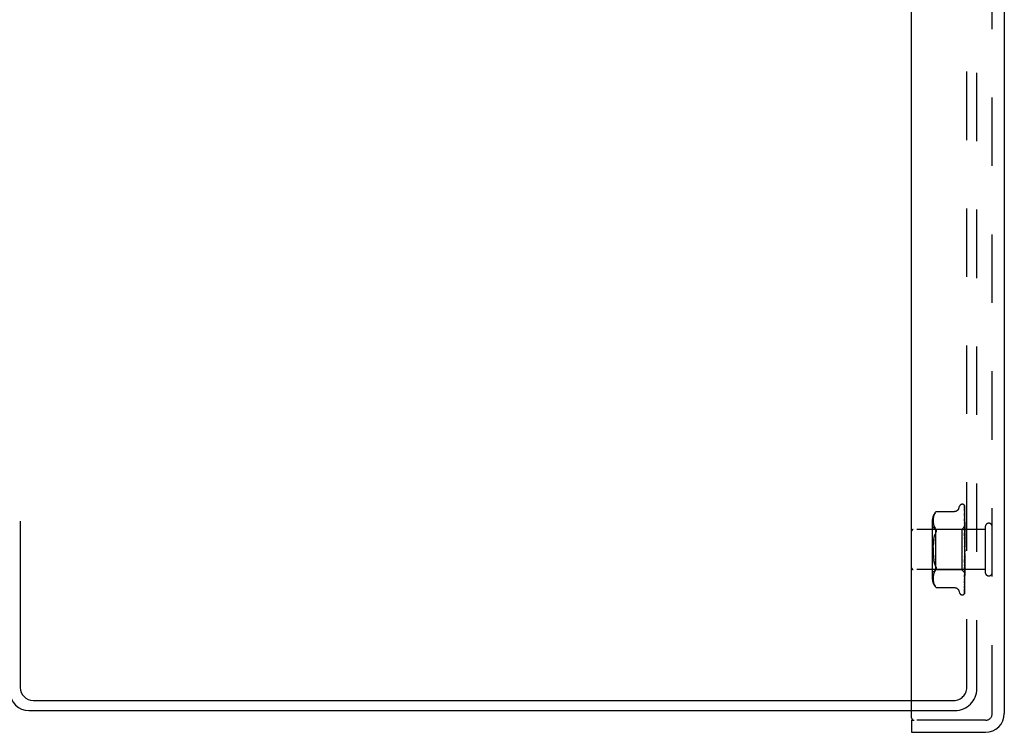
# Model space of a CAD drawing. Header units: inches. Extents: x 0 to 77.3, y 0 to 50.
# Tile 3 of 56: x 3.9 to 10, y 16.9 to 21.3. Entities that reach past the tile are written whole.
import ezdxf

# ---------------------------------------------------------------- set-up
doc = ezdxf.new("R2010")
doc.units = ezdxf.units.IN
doc.header["$LTSCALE"] = 4.25
doc.header["$MEASUREMENT"] = 0
doc.linetypes.add('HIDDEN', pattern=[0.2, 0.1, -0.1])
doc.layers.get('0').update_dxf_attribs({"linetype": 'CONTINUOUS'})
for name, color, linetype in [('DEFAULT_2', 8, 'HIDDEN'), ('DIMENSIONS', 7, 'CONTINUOUS'), ('FRONT_COVER', 7, 'CONTINUOUS')]:
    doc.layers.add(name, color=color, linetype=linetype)
doc.styles.get("Standard").update_dxf_attribs({"font": 'arial.ttf'})
doc.dimstyles.new('DIMSTYLE_1', dxfattribs={"dimtxt": 0.340909, "dimasz": 0.454545, "dimexe": 0.09, "dimexo": 0.07, "dimgap": 0.0375, "dimtad": 0, "dimtih": 1, "dimtoh": 1, "dimzin": 4, "dimdsep": 46, "dimtxsty": 'Standard', "dimblk": '_FILLED', "dimblk1": '_FILLED', "dimblk2": '_FILLED', "dimcen": 0.09, "dimadec": 3, "dimazin": 1, "dimtfac": 1, "dimtdec": 3, "dimtofl": 0, "dimtmove": 0, "dimatfit": 3, "dimldrblk": '_FILLED', "dimfxl": 0, "dimtolj": 1, "dimtzin": 4, "dimarcsym": 0})

# ---------------------------------------------------------------- blocks, each defined once
blk = doc.blocks.new('_FILLED')
at = {"color": 0, "linetype": 'ByBlock'}
blk.add_solid([(0, 0), (-1, 0.2), (-1, -0.2)], dxfattribs=at)
blk = doc.blocks.new('*D17')
at = {"layer": 'DIMENSIONS', "color": 2, "linetype": 'Continuous'}
for p, q in [((3.3186, 28.9099), (4.9773, 28.9099)), ((9.9106, 28.9099), (8.252, 28.9099))]:
    blk.add_line(p, q, dxfattribs=at)
at = {"layer": 'DIMENSIONS', "color": 2, "linetype": 'Continuous', "xscale": 0.4545454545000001, "yscale": 0.4545454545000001, "zscale": 0.4545454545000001, "rotation": 180}
blk.add_blockref('_FILLED', (3.3186, 28.9099), dxfattribs=at)
at = {"layer": 'DIMENSIONS', "color": 2, "linetype": 'Continuous', "xscale": 0.4545454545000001, "yscale": 0.4545454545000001, "zscale": 0.4545454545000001}
blk.add_blockref('_FILLED', (9.9106, 28.9099), dxfattribs=at)
at = {"layer": 'DIMENSIONS', "color": 2, "linetype": 'Continuous', "insert": (6.6146, 29.0803), "char_height": 0.340909, "width": 2.933846, "attachment_point": 2, "line_spacing_factor": 0.9}
blk.add_mtext('6.59 USABLE\\PDEPTH', dxfattribs=at)

msp = doc.modelspace()

# ---------------------------------------------------------------- linework, layer by layer
at = {"color": 3, "linetype": 'Continuous'}
for p, q in [((3.878646, 18.225266), (3.878646, 17.191388)), ((3.958646, 17.111388), (9.410646, 17.111388)), ((3.932646, 17.048388), (9.410646, 17.048388))]:
    msp.add_line(p, q, dxfattribs=at)
for centre, radius in [((3.958646, 17.191388), 0.08), ((3.932646, 17.165388), 0.117)]:
    msp.add_arc(centre, radius, 180, 270, dxfattribs=at)
at = {"layer": 'DEFAULT_2', "color": 8, "linetype": 'HIDDEN'}
for p, q in [((9.752646, 17.191388), (9.752646, 32.905388)), ((9.815646, 17.184388), (9.815646, 32.912388)), ((9.410646, 17.111388), (9.672646, 17.111388)), ((9.410646, 17.048388), (9.679646, 17.048388))]:
    msp.add_line(p, q, dxfattribs=at)
for centre, radius in [((9.672646, 17.191388), 0.08), ((9.679646, 17.184388), 0.136)]:
    msp.add_arc(centre, radius, 270, 360, dxfattribs=at)
at = {"layer": 'FRONT_COVER', "color": 3, "linetype": 'Continuous'}
for p, q in [((9.410646, 17.003388), (9.410646, 33.093388)), ((9.985646, 33.066388), (9.985646, 17.030388)), ((9.410646, 16.913388), (9.868646, 16.913388))]:
    msp.add_line(p, q, dxfattribs=at)
at = {"layer": 'FRONT_COVER', "color": 8, "linetype": 'HIDDEN'}
for p, q in [((9.910646, 17.030388), (9.910646, 33.066388)), ((9.552847, 18.270456), (9.550352, 18.265083)), ((9.555918, 18.275577), (9.552832, 18.270428)), ((9.55591, 18.275565), (9.559557, 18.280531)), ((9.562052, 18.28341), (9.56266, 18.284078)), ((9.562995, 18.284438), (9.562461, 18.283863)), ((9.562995, 18.284438), (9.675513, 18.284438)), ((9.703013, 18.30363), (9.708488, 18.318672)), ((9.724149, 18.329638), (9.724979, 18.329638)), ((9.735818, 18.325444), (9.735893, 18.325346)), ((9.737992, 18.272369), (9.738004, 18.272199)), ((9.738003, 18.320796), (9.739003, 18.25196)), ((9.738003, 18.31773), (9.738677, 18.272103)), ((9.738003, 18.314009), (9.739003, 18.246725)), ((9.738003, 18.304923), (9.738334, 18.283741)), ((9.738003, 18.297614), (9.738677, 18.255064)), ((9.738003, 18.282835), (9.738678, 18.243342)), ((9.738003, 18.272204), (9.738678, 18.233864)), ((9.740646, 18.043813), (9.740646, 18.318653)), ((9.538622, 18.22798), (9.538622, 17.868795)), ((9.544142, 18.22871), (9.544229, 18.223828)), ((9.544223, 18.233575), (9.544143, 18.228612)), ((9.54451, 18.238533), (9.544219, 18.233466)), ((9.544226, 18.223912), (9.544516, 18.219006)), ((9.545014, 18.243663), (9.544501, 18.238418)), ((9.544511, 18.219073), (9.545, 18.214031)), ((9.544995, 18.214078), (9.545765, 18.208892)), ((9.545798, 18.248916), (9.545, 18.243551)), ((9.546906, 18.254293), (9.54578, 18.248812)), ((9.548408, 18.259715), (9.546885, 18.254204)), ((9.550371, 18.265131), (9.548386, 18.259645)), ((9.738003, 18.252263), (9.738678, 18.218049)), ((9.738003, 18.238692), (9.738678, 18.205949)), ((9.738085, 18.251888), (9.738004, 18.252273)), ((9.73801, 18.238602), (9.738004, 18.238687)), ((9.738004, 18.214305), (9.738679, 18.186606)), ((9.738678, 18.243342), (9.739312, 18.205599)), ((9.738678, 18.218049), (9.739313, 18.185325)), ((9.739003, 18.25196), (9.739859, 18.191703)), ((9.739003, 18.246725), (9.739859, 18.187867)), ((9.740646, 18.213701), (9.740032, 18.219853)), ((9.867646, 18.172388), (9.420646, 18.172388)), ((9.558622, 18.173638), (9.538622, 18.193638)), ((9.545759, 18.208925), (9.54687, 18.203486)), ((9.546863, 18.203515), (9.548384, 18.19798)), ((9.548375, 18.198009), (9.55039, 18.192462)), ((9.550377, 18.192492), (9.5529, 18.187062)), ((9.552886, 18.18709), (9.555961, 18.181957)), ((9.555951, 18.181975), (9.559557, 18.177089)), ((9.721645, 18.173638), (9.558622, 18.173638)), ((9.558622, 18.173638), (9.558622, 17.923138)), ((9.740646, 18.192639), (9.721645, 18.173638)), ((9.721645, 18.173638), (9.721645, 17.923138)), ((9.738004, 18.198282), (9.739004, 18.159683)), ((9.738019, 18.198047), (9.738005, 18.198279)), ((9.738006, 18.170316), (9.73868, 18.150136)), ((9.738024, 18.152142), (9.738006, 18.152429)), ((9.738006, 18.152413), (9.739863, 18.101768)), ((9.738788, 18.190244), (9.73802, 18.198041)), ((9.739221, 18.138958), (9.738024, 18.152137)), ((9.738679, 18.186606), (9.739313, 18.160086)), ((9.73868, 18.150136), (9.739315, 18.130778)), ((9.739635, 18.181412), (9.738788, 18.190244)), ((9.739004, 18.159683), (9.739861, 18.126069)), ((9.739312, 18.205599), (9.73986, 18.172471)), ((9.739313, 18.185325), (9.73986, 18.156583)), ((9.739313, 18.160086), (9.73986, 18.13677)), ((9.740646, 18.170484), (9.739635, 18.181412)), ((9.739859, 18.191702), (9.739882, 18.1917)), ((9.739859, 18.190351), (9.739882, 18.190453)), ((9.739859, 18.187867), (9.739882, 18.187767)), ((9.739859, 18.183863), (9.739882, 18.184072)), ((9.739859, 18.178984), (9.739882, 18.178797)), ((9.739859, 18.17247), (9.739882, 18.172786)), ((9.739859, 18.165372), (9.739882, 18.165114)), ((9.73986, 18.156584), (9.739882, 18.157005)), ((9.740263, 18.175265), (9.739882, 18.172786)), ((9.740263, 18.162788), (9.739882, 18.165114)), ((9.740646, 18.163179), (9.739882, 18.157005)), ((9.740646, 18.177637), (9.740263, 18.175265)), ((9.740646, 18.160347), (9.740263, 18.162788)), ((9.867646, 18.190388), (9.867646, 17.906388)), ((9.546935, 18.099564), (9.548598, 18.111384)), ((9.548596, 18.111372), (9.550713, 18.122634)), ((9.738012, 18.121823), (9.738686, 18.109895)), ((9.738017, 18.102648), (9.738027, 18.102522)), ((9.738017, 18.102648), (9.739873, 18.075402)), ((9.738027, 18.102526), (9.740646, 18.072593)), ((9.738686, 18.109895), (9.739321, 18.098403)), ((9.740646, 18.122875), (9.739221, 18.138958)), ((9.739315, 18.130778), (9.739862, 18.113731)), ((9.739321, 18.098403), (9.739867, 18.088245)), ((9.73986, 18.147521), (9.739882, 18.147211)), ((9.73986, 18.136769), (9.739882, 18.137297)), ((9.73986, 18.126068), (9.739882, 18.125737)), ((9.739861, 18.113731), (9.739882, 18.114377)), ((9.739862, 18.101768), (9.739882, 18.101467)), ((9.740646, 18.141109), (9.739882, 18.147211)), ((9.740646, 18.144571), (9.739882, 18.137297)), ((9.740646, 18.118521), (9.739882, 18.125737)), ((9.740646, 18.122488), (9.739882, 18.114377)), ((9.740646, 18.093397), (9.739882, 18.101467)), ((9.740646, 18.097726), (9.739882, 18.089071)), ((9.739873, 18.075402), (9.739882, 18.075279)), ((9.740646, 18.066647), (9.739882, 18.075279)), ((9.740646, 18.071182), (9.739882, 18.062295)), ((9.740646, 18.039237), (9.739882, 18.048119)), ((9.740646, 18.043813), (9.739882, 18.035016)), ((9.740646, 17.778724), (9.740646, 18.039237)), ((9.550713, 17.974142), (9.548596, 17.985404)), ((9.739861, 17.982552), (9.738005, 17.920843)), ((9.738682, 17.966369), (9.738008, 17.95024)), ((9.739866, 18.007976), (9.738009, 17.968854)), ((9.738009, 17.968844), (9.738026, 17.969088)), ((9.7387, 18.008056), (9.738027, 18.000443)), ((9.738634, 17.975924), (9.739027, 17.980357)), ((9.739317, 17.981864), (9.738682, 17.966369)), ((9.739334, 18.015435), (9.7387, 18.008056)), ((9.739027, 17.980357), (9.739374, 17.984283)), ((9.739861, 17.97117), (9.739314, 17.950896)), ((9.739863, 17.99553), (9.739317, 17.981864)), ((9.739879, 18.02199), (9.739334, 18.015435)), ((9.739374, 17.984283), (9.739582, 17.986649)), ((9.739582, 17.986649), (9.739774, 17.988831)), ((9.739774, 17.988831), (9.740034, 17.991795)), ((9.73986, 17.97117), (9.739882, 17.970587)), ((9.739861, 17.982552), (9.739882, 17.982877)), ((9.739863, 17.99553), (9.739882, 17.994809)), ((9.739865, 18.007976), (9.739882, 18.008221)), ((9.740646, 18.012158), (9.739882, 18.020969)), ((9.740646, 18.01661), (9.739882, 18.008221)), ((9.740646, 17.986388), (9.739882, 17.994809)), ((9.740646, 17.990555), (9.739882, 17.982877)), ((9.740646, 17.962859), (9.739882, 17.970586)), ((9.740646, 17.96659), (9.739882, 17.959901)), ((9.740034, 17.991795), (9.74019, 17.993583)), ((9.74019, 17.993583), (9.740334, 17.995234)), ((9.740334, 17.995234), (9.740529, 17.997474)), ((9.740529, 17.997474), (9.740646, 17.998825)), ((9.867646, 17.924388), (9.420646, 17.924388)), ((9.558622, 17.923138), (9.538622, 17.903138)), ((9.55039, 17.904314), (9.548375, 17.898767)), ((9.5529, 17.909714), (9.550377, 17.904283)), ((9.555961, 17.914818), (9.552886, 17.909686)), ((9.555951, 17.914801), (9.559557, 17.919687)), ((9.721645, 17.923138), (9.558622, 17.923138)), ((9.740448, 17.904334), (9.721645, 17.923138)), ((9.738679, 17.927853), (9.738005, 17.903804)), ((9.738005, 17.92084), (9.738022, 17.921111)), ((9.738023, 17.921117), (9.73922, 17.933891)), ((9.739313, 17.923502), (9.738678, 17.893746)), ((9.739314, 17.950896), (9.738679, 17.927853)), ((9.73986, 17.939835), (9.739003, 17.893485)), ((9.73986, 17.931719), (9.739003, 17.88334)), ((9.73986, 17.924033), (9.739003, 17.871226)), ((9.73922, 17.933891), (9.740038, 17.942846)), ((9.739859, 17.918017), (9.739312, 17.883137)), ((9.739859, 17.912735), (9.739312, 17.875917)), ((9.739859, 17.905099), (9.739312, 17.866484)), ((9.73986, 17.959575), (9.739313, 17.935055)), ((9.73986, 17.94965), (9.739313, 17.923502)), ((9.739859, 17.909036), (9.739605, 17.891537)), ((9.739859, 17.906347), (9.739605, 17.888388)), ((9.739859, 17.939836), (9.739882, 17.940123)), ((9.739859, 17.931719), (9.739882, 17.93135)), ((9.739859, 17.918018), (9.739882, 17.917755)), ((9.739859, 17.912735), (9.739882, 17.91288)), ((9.739859, 17.909037), (9.739882, 17.908882)), ((9.739859, 17.906347), (9.739882, 17.906399)), ((9.739859, 17.9051), (9.739882, 17.90505)), ((9.73986, 17.959576), (9.739882, 17.959901)), ((9.73986, 17.94965), (9.739882, 17.949176)), ((9.73986, 17.924033), (9.739865, 17.924139)), ((9.739865, 17.924139), (9.739882, 17.924258)), ((9.740646, 17.942421), (9.739882, 17.949176)), ((9.740646, 17.945582), (9.739882, 17.940123)), ((9.740136, 17.925549), (9.739882, 17.924258)), ((9.740035, 17.897611), (9.740646, 17.904033)), ((9.740038, 17.942846), (9.740646, 17.949652)), ((9.74039, 17.926893), (9.740136, 17.925549)), ((9.740646, 17.92829), (9.74039, 17.926893)), ((9.740646, 17.904155), (9.740448, 17.904335)), ((9.544229, 17.872947), (9.544142, 17.868066)), ((9.544143, 17.868164), (9.544223, 17.863201)), ((9.544219, 17.86331), (9.54451, 17.858243)), ((9.544516, 17.877769), (9.544226, 17.872864)), ((9.544501, 17.858358), (9.545014, 17.853112)), ((9.545, 17.882745), (9.544511, 17.877703)), ((9.545765, 17.887883), (9.544995, 17.882697)), ((9.545, 17.853225), (9.545798, 17.84786)), ((9.54687, 17.893289), (9.545759, 17.887851)), ((9.54578, 17.847964), (9.546906, 17.842483)), ((9.548384, 17.898796), (9.546863, 17.893261)), ((9.738678, 17.893746), (9.738003, 17.862648)), ((9.739003, 17.893485), (9.738003, 17.840384)), ((9.739003, 17.871226), (9.738003, 17.81079)), ((9.739003, 17.846518), (9.738003, 17.778149)), ((9.738004, 17.877517), (9.738016, 17.877687)), ((9.738003, 17.840371), (9.738774, 17.846734)), ((9.738016, 17.877694), (9.738785, 17.885077)), ((9.739605, 17.891537), (9.738677, 17.82894)), ((9.739605, 17.888388), (9.739003, 17.846518)), ((9.546885, 17.842572), (9.548408, 17.837061)), ((9.548386, 17.83713), (9.550371, 17.831645)), ((9.550352, 17.831693), (9.552847, 17.82632)), ((9.552832, 17.826347), (9.555918, 17.821199)), ((9.55591, 17.821211), (9.559557, 17.816245)), ((9.559557, 17.816245), (9.555918, 17.821199)), ((9.560603, 17.815016), (9.559557, 17.816245)), ((9.562139, 17.813266), (9.561463, 17.814025)), ((9.562995, 17.812337), (9.562907, 17.812435)), ((9.562995, 17.812337), (9.675519, 17.812337)), ((9.703013, 17.793146), (9.708488, 17.778104)), ((9.738004, 17.810795), (9.737975, 17.810442)), ((9.738004, 17.828227), (9.738001, 17.828154)), ((9.738004, 17.840384), (9.738003, 17.840362)), ((9.738677, 17.82894), (9.738003, 17.784253)), ((9.724149, 17.767138), (9.724979, 17.767138)), ((9.73757, 17.776016), (9.737525, 17.77591)), ((9.868646, 16.988388), (9.425646, 16.988388))]:
    msp.add_line(p, q, dxfattribs=at)
at = {"layer": 'FRONT_COVER', "color": 7, "linetype": 'Continuous'}
for q in [(9.425646, 16.988388), (9.410646, 16.913388)]:
    msp.add_line((9.410646, 16.988388), q, dxfattribs=at)
at = {"layer": 'FRONT_COVER', "color": 8, "linetype": 'HIDDEN'}
for points in [[(9.562057, 18.283416), (9.561538, 18.282837), (9.560939, 18.282155), (9.559557, 18.280531)], [(9.560679, 18.281854), (9.56119, 18.282442), (9.561653, 18.282965)], [(9.56285, 18.284282), (9.562961, 18.2844), (9.562995, 18.284438)], [(9.703013, 18.30363), (9.702292, 18.301838), (9.701498, 18.300183), (9.700577, 18.298537), (9.699527, 18.296919), (9.698345, 18.295342), (9.697036, 18.293824), (9.695595, 18.29237), (9.694021, 18.290989), (9.692311, 18.289697), (9.690466, 18.28851), (9.688487, 18.287441), (9.686382, 18.286504), (9.684152, 18.285719), (9.68181, 18.285107), (9.679358, 18.284682), (9.676801, 18.284463), (9.675603, 18.284438)], [(9.740646, 18.318653), (9.740114, 18.319942), (9.739525, 18.321095), (9.738899, 18.322119), (9.738267, 18.323004), (9.737657, 18.323751), (9.737099, 18.324357), (9.736622, 18.324822), (9.736245, 18.325155), (9.735991, 18.325355), (9.735852, 18.325446), (9.735818, 18.325444)], [(9.736785, 18.324396), (9.73686, 18.324294), (9.737063, 18.323994), (9.737275, 18.323628), (9.737483, 18.323199), (9.737671, 18.322716), (9.737825, 18.322189), (9.737936, 18.321627), (9.737995, 18.321041), (9.738003, 18.320792)], [(9.740646, 18.315227), (9.740209, 18.316879), (9.739746, 18.318369), (9.739245, 18.319767), (9.738696, 18.321089), (9.738079, 18.322351), (9.737365, 18.323564), (9.736788, 18.324389)], [(9.737889, 18.319455), (9.737511, 18.32002), (9.737411, 18.320172), (9.73739, 18.320206), (9.737434, 18.320126), (9.73753, 18.319932), (9.737657, 18.319622), (9.737796, 18.319195), (9.737912, 18.318683), (9.737985, 18.318116), (9.738003, 18.317728)], [(9.740646, 18.302615), (9.740351, 18.304298), (9.739947, 18.306418), (9.739524, 18.308462), (9.739085, 18.310432), (9.738626, 18.312328), (9.73815, 18.314146), (9.737801, 18.315388)], [(9.737803, 18.315385), (9.737865, 18.315148), (9.737962, 18.314604), (9.738003, 18.314004)], [(9.737845, 18.306026), (9.737829, 18.306062), (9.73783, 18.306057), (9.737874, 18.305916), (9.737937, 18.305635), (9.73799, 18.305222), (9.738003, 18.304923)], [(9.738653, 18.304474), (9.73817, 18.305379), (9.737997, 18.305711), (9.737882, 18.305945), (9.737845, 18.306026)], [(9.740646, 18.314123), (9.740506, 18.314512), (9.740232, 18.315203), (9.739941, 18.315864), (9.739639, 18.316492), (9.73933, 18.317085), (9.73902, 18.317642), (9.738715, 18.318161), (9.73842, 18.31864), (9.738143, 18.319071), (9.737889, 18.319455)], [(9.740646, 18.280962), (9.740393, 18.282847), (9.740001, 18.285626), (9.739592, 18.288371), (9.739169, 18.291077), (9.73873, 18.293744), (9.738278, 18.296364), (9.737948, 18.298193)], [(9.737949, 18.298198), (9.737983, 18.297959), (9.738003, 18.297609)], [(9.73807, 18.282895), (9.738027, 18.283011), (9.737978, 18.283165), (9.737974, 18.283179), (9.737992, 18.283044), (9.738004, 18.282837)], [(9.740646, 18.250972), (9.740411, 18.253082), (9.740023, 18.256449), (9.739618, 18.259828), (9.739199, 18.26321), (9.738765, 18.266592), (9.738318, 18.26997), (9.737993, 18.27236)], [(9.739157, 18.280516), (9.738555, 18.281783), (9.738317, 18.282304), (9.738138, 18.282721), (9.73807, 18.282895)], [(9.738334, 18.283741), (9.739312, 18.22018), (9.739605, 18.200846), (9.739859, 18.183863)], [(9.740646, 18.300067), (9.740425, 18.30068), (9.740141, 18.301396), (9.739843, 18.302083), (9.739539, 18.302737), (9.739234, 18.303356), (9.738935, 18.303938), (9.738653, 18.304474)], [(9.738677, 18.272103), (9.739605, 18.20821), (9.739859, 18.190352)], [(9.740646, 18.276989), (9.740571, 18.277203), (9.740227, 18.278109), (9.739867, 18.27897), (9.739505, 18.279773), (9.739157, 18.280516)], [(9.739815, 18.209364), (9.739158, 18.210795), (9.738855, 18.211479), (9.738586, 18.212129), (9.738359, 18.212737), (9.738188, 18.213278), (9.738077, 18.213734), (9.738021, 18.214085), (9.738005, 18.214308)], [(9.740032, 18.219853), (9.739629, 18.223755), (9.739212, 18.227701), (9.73878, 18.231691), (9.738011, 18.238594)], [(9.739057, 18.249459), (9.738755, 18.250132), (9.738493, 18.250748), (9.738278, 18.251298), (9.738127, 18.251745), (9.738085, 18.251888)], [(9.738677, 18.255064), (9.739605, 18.195588), (9.739859, 18.178984)], [(9.738678, 18.233864), (9.739605, 18.180314), (9.73986, 18.165373)], [(9.740646, 18.245722), (9.740427, 18.246312), (9.740081, 18.247166), (9.739729, 18.247978), (9.739057, 18.249459)], [(9.740646, 18.207407), (9.740472, 18.20785), (9.740149, 18.208617), (9.739815, 18.209364)], [(9.559557, 18.15183), (9.556194, 18.142897), (9.553246, 18.133176)], [(9.559557, 18.177089), (9.560819, 18.175281), (9.561791, 18.173263), (9.562467, 18.171109), (9.562864, 18.168823), (9.562998, 18.166413), (9.562864, 18.163862), (9.562467, 18.161144), (9.561791, 18.158244), (9.560819, 18.155123), (9.559557, 18.15183)], [(9.740646, 18.163445), (9.740286, 18.164252), (9.739939, 18.164975), (9.739586, 18.165693), (9.739237, 18.166412), (9.738907, 18.167129), (9.738609, 18.167842), (9.738362, 18.168527), (9.738177, 18.169168), (9.738062, 18.16974), (9.738011, 18.170219), (9.738006, 18.170327)], [(9.738678, 18.205949), (9.739605, 18.160261), (9.73986, 18.147521)], [(9.740646, 18.192596), (9.740372, 18.192308), (9.740156, 18.192074), (9.739997, 18.191894), (9.739897, 18.191771), (9.739859, 18.191706), (9.739859, 18.191702)], [(9.740646, 18.190658), (9.740372, 18.190479), (9.740156, 18.190358), (9.739997, 18.190295), (9.739897, 18.19029), (9.739859, 18.190342), (9.739859, 18.190351)], [(9.740646, 18.189322), (9.740372, 18.188935), (9.740156, 18.188598), (9.739997, 18.188307), (9.739897, 18.188069), (9.739859, 18.18789), (9.739859, 18.187867)], [(9.740646, 18.183577), (9.740372, 18.183514), (9.740156, 18.183511), (9.739997, 18.183567), (9.739897, 18.18368), (9.739859, 18.183863)], [(9.740646, 18.180955), (9.740372, 18.180483), (9.740156, 18.180053), (9.739997, 18.179662), (9.739897, 18.179319), (9.739859, 18.179032), (9.739859, 18.178984)], [(9.740646, 18.171611), (9.740372, 18.171666), (9.740156, 18.17178), (9.739997, 18.171953), (9.739897, 18.172181), (9.739859, 18.17247)], [(9.740646, 18.167796), (9.740372, 18.167256), (9.740156, 18.16675), (9.739997, 18.166273), (9.739897, 18.165837), (9.739859, 18.165452), (9.739859, 18.165372)], [(9.740646, 18.150321), (9.740372, 18.149733), (9.740156, 18.149169), (9.739997, 18.148624), (9.739897, 18.14811), (9.739859, 18.147641), (9.73986, 18.147521)], [(9.740646, 18.155191), (9.740371, 18.155364), (9.740155, 18.15559), (9.739997, 18.155871), (9.739898, 18.156201), (9.73986, 18.156584)], [(9.740646, 18.192186), (9.740454, 18.191801), (9.740263, 18.191384), (9.740072, 18.190935), (9.739882, 18.190453)], [(9.740646, 18.19175), (9.740454, 18.191788), (9.740263, 18.191792), (9.740072, 18.191763), (9.739882, 18.1917)], [(9.740646, 18.186133), (9.740454, 18.186592), (9.740263, 18.187017), (9.740072, 18.187409), (9.739882, 18.187767)], [(9.740646, 18.187424), (9.740454, 18.186631), (9.740263, 18.185808), (9.740072, 18.184955), (9.739882, 18.184072)], [(9.740646, 18.175538), (9.740454, 18.176401), (9.740263, 18.177232), (9.740072, 18.178031), (9.739882, 18.178797)], [(9.546934, 17.997218), (9.545682, 18.009519), (9.544814, 18.022229), (9.54431, 18.035217), (9.544138, 18.048383), (9.544309, 18.061549), (9.544814, 18.074541), (9.545682, 18.087257)], [(9.548596, 18.111372), (9.546934, 18.099558), (9.545682, 18.087257), (9.544814, 18.074546)], [(9.550709, 18.122615), (9.553252, 18.133196), (9.556198, 18.14291)], [(9.739883, 18.105607), (9.739854, 18.105815), (9.73978, 18.105964), (9.739664, 18.106052), (9.739509, 18.106077), (9.739321, 18.106034), (9.73911, 18.105921), (9.738889, 18.105738), (9.738667, 18.105478), (9.738457, 18.105135), (9.738273, 18.104716), (9.738128, 18.10422), (9.738036, 18.103674), (9.738003, 18.103108), (9.738017, 18.102648)], [(9.73957, 18.117432), (9.739254, 18.118013), (9.738944, 18.118624), (9.738652, 18.119275), (9.738396, 18.119953), (9.738192, 18.120654), (9.738061, 18.121336), (9.738012, 18.121848)], [(9.740646, 18.115469), (9.740502, 18.115753), (9.740197, 18.116318), (9.73957, 18.117432)], [(9.740646, 18.129163), (9.740372, 18.128547), (9.740156, 18.127945), (9.739997, 18.127351), (9.739897, 18.126779), (9.739859, 18.126243), (9.73986, 18.126068)], [(9.740646, 18.105085), (9.740372, 18.104464), (9.740156, 18.103846), (9.739997, 18.103225), (9.739897, 18.102615), (9.739859, 18.102031), (9.739862, 18.101768)], [(9.739867, 18.088244), (9.739859, 18.088473), (9.739882, 18.089071)], [(9.740646, 18.134911), (9.740372, 18.135192), (9.740156, 18.135523), (9.739997, 18.135908), (9.739897, 18.136337), (9.73986, 18.136769)], [(9.740646, 18.111503), (9.740372, 18.111884), (9.740156, 18.112309), (9.739997, 18.112781), (9.739897, 18.113288), (9.739861, 18.113731)], [(9.740646, 18.085815), (9.740372, 18.086282), (9.740156, 18.086784), (9.739997, 18.087325), (9.739897, 18.087893), (9.739867, 18.088244)], [(9.54431, 18.061558), (9.544138, 18.048393), (9.544309, 18.035227), (9.544814, 18.022235), (9.545682, 18.009519), (9.546935, 17.997211), (9.548598, 17.985391)], [(9.739874, 18.066418), (9.739706, 18.066641), (9.739523, 18.066891), (9.739324, 18.067176), (9.739109, 18.067507), (9.738882, 18.067896), (9.73865, 18.068354), (9.738428, 18.068882), (9.738231, 18.069488), (9.738114, 18.069993)], [(9.738141, 18.069859), (9.738456, 18.068356), (9.73879, 18.066724), (9.739109, 18.065129), (9.739414, 18.063564), (9.739705, 18.062027), (9.739958, 18.060658)], [(9.740646, 18.078957), (9.740372, 18.078355), (9.740156, 18.077743), (9.739997, 18.077116), (9.739897, 18.07649), (9.739859, 18.07588), (9.739873, 18.075402)], [(9.739958, 18.060658), (9.739897, 18.061071), (9.739859, 18.061679), (9.739882, 18.062295)], [(9.740646, 18.051725), (9.740372, 18.051162), (9.740156, 18.050579), (9.739997, 18.04997), (9.739897, 18.04935), (9.739859, 18.048735), (9.739882, 18.048119)], [(9.740646, 18.031357), (9.740372, 18.031943), (9.740156, 18.032543), (9.739997, 18.033164), (9.739897, 18.03379), (9.739859, 18.034405), (9.739882, 18.035016)], [(9.740646, 18.065342), (9.740509, 18.065553), (9.740334, 18.065804), (9.740179, 18.066015), (9.739874, 18.066418)], [(9.740646, 18.058774), (9.740372, 18.05931), (9.740156, 18.059871), (9.739997, 18.060463), (9.739958, 18.060658)], [(9.559557, 17.944946), (9.556194, 17.953879), (9.553246, 17.9636), (9.550709, 17.97416)], [(9.550713, 17.974142), (9.553252, 17.96358), (9.556198, 17.953866), (9.559557, 17.944946)], [(9.738024, 18.000388), (9.738117, 18.001079), (9.738284, 18.001766), (9.738515, 18.002438), (9.738781, 18.003056), (9.739069, 18.003622), (9.73936, 18.004134), (9.739649, 18.004606), (9.740212, 18.005498)], [(9.738027, 17.969105), (9.738188, 17.970913), (9.738634, 17.975924)], [(9.739879, 18.02199), (9.739859, 18.021578), (9.739882, 18.020969)], [(9.740646, 18.004556), (9.740372, 18.005171), (9.740156, 18.005788), (9.739997, 18.006415), (9.739897, 18.007036), (9.739859, 18.007636), (9.739865, 18.007976)], [(9.740646, 17.979339), (9.740372, 17.97996), (9.740156, 17.980573), (9.739997, 17.981184), (9.739897, 17.981777), (9.739859, 17.98234), (9.739861, 17.982552)], [(9.740646, 17.973228), (9.740372, 17.972896), (9.740156, 17.972516), (9.739997, 17.972086), (9.739897, 17.971616), (9.73986, 17.97117)], [(9.740646, 17.997888), (9.740372, 17.997462), (9.740156, 17.996997), (9.739997, 17.996488), (9.739897, 17.995948), (9.739863, 17.99553)], [(9.740646, 18.024373), (9.740372, 18.023869), (9.740156, 18.023335), (9.739997, 18.022766), (9.739897, 18.022175), (9.739879, 18.02199)], [(9.740212, 18.005498), (9.740488, 18.005954), (9.740646, 18.00623)], [(9.559557, 17.944946), (9.560819, 17.941653), (9.561791, 17.938532), (9.562467, 17.935631), (9.562864, 17.932913), (9.562998, 17.930363), (9.562864, 17.927953), (9.562467, 17.925667), (9.561791, 17.923512), (9.560819, 17.921495), (9.559557, 17.919687)], [(9.739313, 17.935055), (9.738335, 17.891934), (9.738004, 17.877512)], [(9.738005, 17.903801), (9.738031, 17.904134), (9.738115, 17.90463), (9.738273, 17.905231), (9.738502, 17.905906), (9.738793, 17.906637), (9.739127, 17.907394), (9.739488, 17.908169), (9.739859, 17.908956), (9.740227, 17.909755), (9.740578, 17.910574), (9.740646, 17.910741)], [(9.738008, 17.950226), (9.738011, 17.950296), (9.738073, 17.950878), (9.738212, 17.95154), (9.738425, 17.952245), (9.738691, 17.952944), (9.738995, 17.953633), (9.739318, 17.954298), (9.739648, 17.954941), (9.739978, 17.955574), (9.7403, 17.956204), (9.74061, 17.956848), (9.740646, 17.956927)], [(9.740646, 17.956618), (9.740372, 17.957223), (9.740156, 17.957809), (9.739997, 17.958381), (9.739897, 17.958926), (9.739859, 17.959431), (9.73986, 17.959576)], [(9.740646, 17.937214), (9.740372, 17.93778), (9.740156, 17.938318), (9.739997, 17.938831), (9.739897, 17.939308), (9.739859, 17.939737), (9.739859, 17.939836)], [(9.740646, 17.932852), (9.740372, 17.932738), (9.740156, 17.932567), (9.739997, 17.932337), (9.739897, 17.932055), (9.739859, 17.931719)], [(9.740646, 17.918594), (9.740372, 17.918598), (9.740156, 17.918543), (9.739997, 17.918427), (9.739897, 17.918256), (9.739859, 17.918018)], [(9.740646, 17.911015), (9.740372, 17.911447), (9.740156, 17.911832), (9.739997, 17.912174), (9.739897, 17.912466), (9.739859, 17.9127), (9.739859, 17.912735)], [(9.740646, 17.909027), (9.740372, 17.909149), (9.740156, 17.909211), (9.739997, 17.909215), (9.739897, 17.90916), (9.739859, 17.909037)], [(9.740646, 17.905168), (9.740372, 17.905507), (9.740156, 17.905794), (9.739997, 17.906031), (9.739897, 17.906212), (9.739859, 17.906334), (9.739859, 17.906347)], [(9.740646, 17.904497), (9.740372, 17.904732), (9.740156, 17.90491), (9.739997, 17.905032), (9.739897, 17.905097), (9.739859, 17.905103), (9.739859, 17.9051)], [(9.740646, 17.951285), (9.740372, 17.951058), (9.740156, 17.950778), (9.739997, 17.950441), (9.739897, 17.950058), (9.73986, 17.94965)], [(9.740646, 17.921827), (9.740391, 17.922298), (9.740186, 17.922736), (9.740028, 17.923145), (9.739921, 17.923518), (9.739867, 17.923849), (9.73986, 17.924033)], [(9.740646, 17.925813), (9.740263, 17.928532), (9.740072, 17.929929), (9.739882, 17.93135)], [(9.740646, 17.913635), (9.740454, 17.914622), (9.740263, 17.915638), (9.740072, 17.916682), (9.739882, 17.917755)], [(9.740646, 17.915338), (9.740454, 17.914674), (9.740263, 17.914043), (9.740072, 17.913445), (9.739882, 17.91288)], [(9.740646, 17.906328), (9.740454, 17.906919), (9.740263, 17.907542), (9.740072, 17.908196), (9.739882, 17.908882)], [(9.740646, 17.907195), (9.740454, 17.906945), (9.740263, 17.906729), (9.740072, 17.906547), (9.739882, 17.906399)], [(9.740448, 17.904335), (9.740263, 17.904536), (9.740072, 17.904776), (9.739882, 17.90505)], [(9.739003, 17.88334), (9.738334, 17.846316), (9.738003, 17.828228)], [(9.739312, 17.883137), (9.738334, 17.822111), (9.738003, 17.801779)], [(9.739312, 17.875917), (9.738334, 17.811346), (9.738003, 17.789792)], [(9.739312, 17.866484), (9.738334, 17.798839), (9.738003, 17.77628)], [(9.738004, 17.862646), (9.738017, 17.862792), (9.738064, 17.863065), (9.738166, 17.863462), (9.738331, 17.863964), (9.738554, 17.864548), (9.738821, 17.865186), (9.739124, 17.865869), (9.739788, 17.867333)], [(9.738774, 17.846734), (9.739207, 17.850435), (9.739625, 17.854115), (9.740028, 17.857771), (9.740646, 17.863606)], [(9.738785, 17.885077), (9.739216, 17.889319), (9.740035, 17.897611)], [(9.739788, 17.867333), (9.740129, 17.868114), (9.740461, 17.868925), (9.740646, 17.869412)], [(9.559557, 17.816245), (9.560604, 17.815015), (9.561464, 17.814023), (9.56214, 17.813265), (9.562624, 17.812738), (9.562908, 17.812435)], [(9.675605, 17.812337), (9.676802, 17.812312), (9.679359, 17.812094), (9.681811, 17.811669), (9.684153, 17.811057), (9.686382, 17.810271), (9.688488, 17.809335), (9.690467, 17.808265), (9.692312, 17.807078), (9.694021, 17.805786), (9.695595, 17.804406), (9.697036, 17.802951), (9.698346, 17.801434), (9.699527, 17.799857), (9.700577, 17.798239), (9.701498, 17.796593), (9.702292, 17.794938), (9.703013, 17.793146)], [(9.737567, 17.776009), (9.737939, 17.776938), (9.738444, 17.778331), (9.738922, 17.779801), (9.739373, 17.781343), (9.739801, 17.782956), (9.740208, 17.784646), (9.740594, 17.786438), (9.740646, 17.786697)], [(9.738003, 17.784253), (9.737978, 17.783802), (9.737906, 17.783311), (9.737812, 17.782926), (9.737725, 17.782664), (9.737672, 17.782534), (9.737662, 17.782514)], [(9.737662, 17.782514), (9.737665, 17.782519), (9.73771, 17.782604), (9.737807, 17.782777), (9.737956, 17.783035), (9.738371, 17.783741)], [(9.737899, 17.788888), (9.738234, 17.790421), (9.738694, 17.792639), (9.739139, 17.794922), (9.739568, 17.797262), (9.739981, 17.799662), (9.740377, 17.802115), (9.740646, 17.803892)], [(9.738003, 17.789797), (9.737957, 17.7892), (9.737902, 17.788892)], [(9.737926, 17.801111), (9.737921, 17.801091), (9.737933, 17.801125), (9.738004, 17.801303), (9.738149, 17.801625), (9.738358, 17.802061)], [(9.738003, 17.801778), (9.737983, 17.801443), (9.737945, 17.801193), (9.737926, 17.801111)], [(9.737976, 17.81045), (9.738302, 17.812567), (9.738752, 17.815577), (9.739187, 17.818613), (9.739608, 17.821668), (9.740014, 17.824742), (9.740404, 17.827826), (9.740646, 17.829825)], [(9.738001, 17.828154), (9.737999, 17.828132), (9.737996, 17.8281), (9.738018, 17.828198), (9.738083, 17.828422), (9.738206, 17.828768), (9.738391, 17.829228), (9.738629, 17.829774), (9.7389, 17.830369), (9.739527, 17.83173)], [(9.738358, 17.802061), (9.738907, 17.803164), (9.739222, 17.803801), (9.739548, 17.804484), (9.739876, 17.805208), (9.740197, 17.805966), (9.740502, 17.806758), (9.740646, 17.807165)], [(9.738371, 17.783741), (9.738616, 17.784166), (9.738874, 17.784624), (9.739141, 17.785116), (9.739412, 17.785636), (9.739682, 17.786183), (9.739949, 17.786757), (9.740207, 17.787355), (9.740453, 17.787978), (9.740646, 17.788513)], [(9.739527, 17.83173), (9.739869, 17.832497), (9.740221, 17.833336), (9.740562, 17.834226), (9.740646, 17.834461)], [(9.736961, 17.772948), (9.736907, 17.772872), (9.736877, 17.772832), (9.736918, 17.772884), (9.737201, 17.773227)], [(9.738003, 17.776283), (9.737995, 17.776027), (9.737946, 17.775525), (9.737866, 17.775065), (9.737759, 17.774641), (9.737628, 17.774244), (9.737479, 17.773875), (9.737311, 17.773527), (9.737144, 17.773229), (9.737003, 17.773009), (9.736961, 17.772948)], [(9.737201, 17.773227), (9.737414, 17.773489), (9.737661, 17.773802), (9.737932, 17.774159), (9.738222, 17.774559), (9.738524, 17.774998), (9.738835, 17.775477), (9.739149, 17.775992), (9.739461, 17.776542), (9.739768, 17.777127), (9.740064, 17.777745), (9.740346, 17.778395), (9.740609, 17.779075), (9.740646, 17.779179)], [(9.738003, 17.778153), (9.737962, 17.777531), (9.737856, 17.776913), (9.737702, 17.776367), (9.73757, 17.776016)], [(9.738043, 17.773449), (9.738889, 17.774681), (9.73953, 17.775854), (9.740074, 17.777088), (9.740551, 17.778422), (9.740646, 17.778724)]]:
    msp.add_lwpolyline(points, dxfattribs=at)
for centre, radius, start, end in [((9.616199, 18.22798), 0.077578, 133.3007559, 180), ((9.724149, 18.312971), 0.016667, 90, 160), ((9.724979, 18.312971), 0.016667, 19.9484407, 90), ((9.889146, 18.190388), 0.0215, 0, 180), ((9.420646, 18.162388), 0.01, 90, 180), ((9.420646, 17.934388), 0.01, 180, 270), ((9.889146, 17.906388), 0.0215, 180, 360), ((9.616199, 17.868795), 0.077578, 180, 226.6992432), ((9.724149, 17.783804), 0.016667, 200, 270), ((9.724979, 17.783804), 0.016667, 270, 321.3781548), ((9.868646, 17.030388), 0.042, 270, 360)]:
    msp.add_arc(centre, radius, start, end, dxfattribs=at)
at = {"layer": 'FRONT_COVER', "color": 3, "linetype": 'Continuous'}
for centre, radius, start, end in [((9.425646, 17.003388), 0.015, 180, 270), ((9.868646, 17.030388), 0.117, 270, 360)]:
    msp.add_arc(centre, radius, start, end, dxfattribs=at)

# ---------------------------------------------------------------- dimensions: what is measured, and where the dimension line sits
at = {"layer": 'DIMENSIONS', "color": 2, "linetype": 'Continuous'}
dim = msp.add_linear_dim(base=(3.318646, 28.909885), p1=(9.910646, 16.988388), p2=(3.318646, 30.390603), angle=180, text='<> USABLE\\PDEPTH', dimstyle='DIMSTYLE_1', dxfattribs=at)
dim.commit()
dim.dimension.update_dxf_attribs({"geometry": '*D17', "text_midpoint": (6.614646, 28.654203), "dimtype": 160})

doc.saveas('drawing.dxf')
